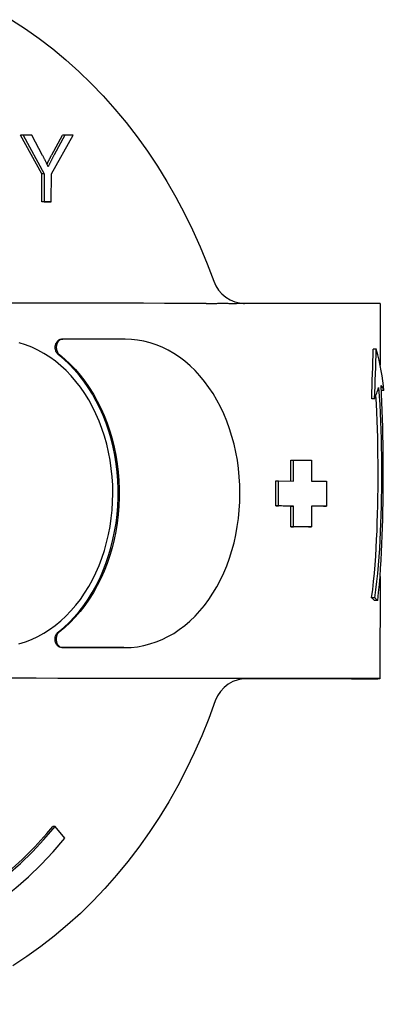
# Model space of a CAD drawing. Header units: millimetres. Extents: x 17 to 3704, y 24 to 437.
# Tile 10 of 15: x 341 to 364, y 374 to 433. Entities that reach past the tile are written whole.
import ezdxf

# ---------------------------------------------------------------- set-up
doc = ezdxf.new("R2010")
doc.units = ezdxf.units.MM
doc.layers.add('DETAIL', color=2, linetype='Continuous')

msp = doc.modelspace()

# ---------------------------------------------------------------- linework, layer by layer
at = {"layer": 'DETAIL'}
for p, q in [((342.431, 424.031), (341.169, 426.337)), ((341.312, 426.337), (341.169, 426.337)), ((341.839, 426.336), (341.312, 426.337)), ((341.312, 426.337), (342.575, 424.031)), ((342.485, 425.129), (341.839, 426.336)), ((343.009, 424.031), (344.319, 426.334)), ((343.034, 425.159), (343.671, 426.335)), ((343.815, 426.335), (343.177, 425.159)), ((343.815, 426.335), (343.671, 426.335)), ((344.319, 426.334), (343.815, 426.335)), ((342.43, 422.336), (342.431, 424.031)), ((342.575, 424.031), (342.431, 424.031)), ((342.575, 424.031), (342.574, 422.336)), ((343.008, 422.335), (343.009, 424.031)), ((342.865, 422.335), (342.43, 422.336)), ((342.574, 422.336), (342.43, 422.336)), ((342.574, 422.336), (343.008, 422.335)), ((343.008, 422.335), (342.865, 422.335)), ((362.735, 416.239), (362.733, 412.541)), ((343.63, 414.108), (343.693, 414.108)), ((347.428, 414.105), (343.693, 414.108)), ((362.504, 413.512), (362.323, 413.512)), ((362.404, 410.522), (362.228, 410.522)), ((362.956, 411.034), (362.807, 411.034)), ((357.37, 405.596), (357.371, 406.846)), ((357.371, 406.846), (357.545, 406.846)), ((357.545, 405.596), (357.545, 406.846)), ((357.545, 406.846), (358.618, 406.845)), ((358.618, 406.845), (358.617, 405.595)), ((356.471, 404.097), (356.472, 405.597)), ((356.472, 405.597), (356.645, 405.597)), ((356.644, 404.097), (356.645, 405.597)), ((356.645, 405.597), (357.545, 405.596)), ((358.617, 405.595), (359.506, 405.594)), ((359.506, 405.594), (359.505, 404.094)), ((356.471, 404.097), (356.644, 404.097)), ((357.544, 404.096), (356.644, 404.097)), ((357.369, 404.096), (357.544, 404.096)), ((357.369, 402.846), (357.369, 404.096)), ((357.543, 402.846), (357.544, 404.096)), ((358.617, 404.095), (358.616, 402.845)), ((359.505, 404.094), (358.617, 404.095)), ((359.328, 404.094), (359.505, 404.094)), ((357.369, 402.846), (357.543, 402.846)), ((358.616, 402.845), (357.543, 402.846)), ((358.44, 402.845), (358.616, 402.845)), ((362.726, 399.877), (362.723, 393.739)), ((362.4, 398.59), (362.224, 398.59)), ((362.584, 398.434), (362.399, 398.434)), ((343.683, 395.608), (347.418, 395.605)), ((347.353, 395.605), (347.418, 395.605)), ((361.005, 393.738), (354.536, 393.738)), ((343.242, 384.881), (343.099, 384.881)), ((343.821, 384.174), (343.242, 384.881))]:
    msp.add_line(p, q, dxfattribs=at)
at = {"layer": 'DETAIL', "flags": 128}
for points in [[(340.611, 433.267), (341.456, 432.718), (342.284, 432.133), (343.093, 431.512), (343.882, 430.856), (344.65, 430.167), (345.397, 429.445), (346.121, 428.691), (346.822, 427.907), (347.498, 427.093), (348.149, 426.25), (348.774, 425.38), (349.373, 424.483), (349.944, 423.561), (350.486, 422.616), (351, 421.648), (351.485, 420.658), (351.94, 419.648), (352.364, 418.62), (352.757, 417.574)], [(342.82, 424.451), (342.807, 424.48), (342.794, 424.509), (342.781, 424.538), (342.767, 424.567), (342.754, 424.595), (342.741, 424.624), (342.727, 424.653), (342.714, 424.681), (342.7, 424.71), (342.686, 424.738), (342.672, 424.766), (342.659, 424.794), (342.645, 424.823), (342.631, 424.851), (342.616, 424.879), (342.602, 424.907), (342.588, 424.935), (342.573, 424.963), (342.559, 424.99), (342.544, 425.018), (342.53, 425.046), (342.515, 425.074), (342.5, 425.101), (342.485, 425.129)], [(342.75, 424.605), (342.76, 424.626), (342.771, 424.647), (342.781, 424.669), (342.792, 424.691), (342.803, 424.713), (342.814, 424.735), (342.825, 424.757), (342.836, 424.779), (342.848, 424.802), (342.859, 424.824), (342.871, 424.847), (342.883, 424.87), (342.895, 424.893), (342.907, 424.917), (342.919, 424.94), (342.931, 424.964), (342.943, 424.987), (342.956, 425.011), (342.969, 425.036), (342.981, 425.06), (342.994, 425.084), (343.007, 425.109), (343.021, 425.134), (343.034, 425.159)], [(343.177, 425.159), (343.162, 425.13), (343.146, 425.101), (343.131, 425.072), (343.116, 425.042), (343.1, 425.013), (343.085, 424.984), (343.07, 424.955), (343.055, 424.926), (343.039, 424.896), (343.024, 424.867), (343.009, 424.838), (342.994, 424.808), (342.98, 424.779), (342.965, 424.749), (342.95, 424.72), (342.935, 424.69), (342.921, 424.661), (342.906, 424.631), (342.891, 424.601), (342.877, 424.571), (342.862, 424.541), (342.848, 424.511), (342.834, 424.481), (342.82, 424.451)], [(352.757, 417.574), (352.881, 417.298), (353.044, 417.043), (353.243, 416.817), (353.475, 416.623), (353.733, 416.466), (354.012, 416.349), (354.304, 416.276), (354.453, 416.257), (354.528, 416.251), (354.594, 416.249)], [(352.29, 416.249), (352.317, 416.249), (352.344, 416.249), (352.371, 416.249), (352.398, 416.249), (352.425, 416.249), (352.453, 416.249), (352.48, 416.249), (352.507, 416.249), (352.534, 416.249), (352.561, 416.249), (352.588, 416.249), (352.615, 416.249), (352.642, 416.249), (352.669, 416.249), (352.696, 416.25), (352.723, 416.25), (352.75, 416.25), (352.777, 416.25), (352.804, 416.25), (352.831, 416.25), (352.858, 416.251), (352.885, 416.251), (352.911, 416.251), (352.938, 416.251)], [(352.939, 416.253), (352.994, 416.254), (353.046, 416.254), (353.097, 416.254), (353.147, 416.255), (353.196, 416.255), (353.244, 416.255), (353.292, 416.255), (353.341, 416.255), (353.39, 416.255), (353.441, 416.255), (353.493, 416.255), (353.547, 416.254), (353.599, 416.254), (353.651, 416.253), (353.701, 416.253), (353.75, 416.252), (353.798, 416.252), (353.845, 416.251), (353.892, 416.25), (353.938, 416.25), (353.983, 416.25), (354.029, 416.249), (354.073, 416.249), (354.118, 416.249)], [(343.428, 413.182), (343.393, 413.212), (343.361, 413.247), (343.333, 413.287), (343.308, 413.33), (343.286, 413.377), (343.269, 413.426), (343.256, 413.477), (343.247, 413.53), (343.242, 413.583), (343.243, 413.637), (343.247, 413.691), (343.257, 413.744), (343.27, 413.795), (343.288, 413.844), (343.31, 413.89), (343.335, 413.933), (343.364, 413.972), (343.396, 414.007), (343.431, 414.037), (343.468, 414.062), (343.507, 414.082), (343.547, 414.097), (343.588, 414.105), (343.63, 414.108)], [(343.693, 414.108), (343.652, 414.105), (343.61, 414.097), (343.57, 414.082), (343.531, 414.062), (343.494, 414.037), (343.459, 414.007), (343.427, 413.972), (343.398, 413.933), (343.373, 413.89), (343.351, 413.844), (343.333, 413.795), (343.32, 413.744), (343.31, 413.691), (343.306, 413.637), (343.305, 413.583), (343.31, 413.53), (343.319, 413.477), (343.332, 413.426), (343.349, 413.377), (343.371, 413.33), (343.396, 413.287), (343.424, 413.247), (343.456, 413.212), (343.491, 413.182)], [(347.418, 395.605), (347.798, 395.618), (348.177, 395.659), (348.553, 395.726), (348.924, 395.82), (349.291, 395.94), (349.651, 396.087), (350.004, 396.26), (350.349, 396.457), (350.685, 396.68), (351.011, 396.926), (351.325, 397.195), (351.628, 397.487), (351.918, 397.801), (352.195, 398.135), (352.457, 398.489), (352.705, 398.862), (352.937, 399.252), (353.152, 399.659), (353.351, 400.081), (353.533, 400.517), (353.696, 400.965), (353.842, 401.425), (353.969, 401.896), (354.077, 402.374), (354.166, 402.86), (354.235, 403.352), (354.285, 403.849), (354.315, 404.348), (354.325, 404.849), (354.315, 405.35), (354.286, 405.849), (354.237, 406.345), (354.168, 406.837), (354.079, 407.324), (353.972, 407.803), (353.846, 408.273), (353.701, 408.733), (353.537, 409.182), (353.356, 409.619), (353.158, 410.041), (352.943, 410.448), (352.711, 410.839), (352.464, 411.212), (352.202, 411.566), (351.926, 411.901), (351.636, 412.215), (351.334, 412.508), (351.019, 412.778), (350.694, 413.025), (350.359, 413.247), (350.014, 413.446), (349.661, 413.619), (349.301, 413.766), (348.934, 413.887), (348.563, 413.982), (348.187, 414.05), (347.808, 414.091), (347.428, 414.105)], [(341.068, 395.827), (341.45, 395.947), (341.825, 396.094), (342.193, 396.267), (342.552, 396.464), (342.902, 396.686), (343.242, 396.933), (343.57, 397.202), (343.885, 397.494), (344.188, 397.808), (344.476, 398.142), (344.75, 398.496), (345.008, 398.869), (345.25, 399.259), (345.475, 399.666), (345.682, 400.088), (345.872, 400.524), (346.043, 400.972), (346.194, 401.432), (346.327, 401.902), (346.44, 402.381), (346.532, 402.867), (346.605, 403.359), (346.657, 403.856), (346.688, 404.355), (346.699, 404.856), (346.689, 405.356), (346.658, 405.856), (346.606, 406.352), (346.535, 406.844), (346.442, 407.33), (346.33, 407.809), (346.198, 408.28), (346.047, 408.74), (345.876, 409.189), (345.687, 409.625), (345.48, 410.048), (345.256, 410.455), (345.015, 410.845), (344.757, 411.219), (344.484, 411.573), (344.195, 411.908), (343.893, 412.222), (343.578, 412.514), (343.25, 412.785), (342.911, 413.031), (342.562, 413.254), (342.203, 413.453), (341.835, 413.626), (341.46, 413.773), (341.078, 413.894)], [(343.419, 396.535), (343.752, 396.813), (344.073, 397.112), (344.38, 397.433), (344.674, 397.775), (344.953, 398.135), (345.217, 398.515), (345.465, 398.912), (345.697, 399.325), (345.911, 399.753), (346.107, 400.196), (346.285, 400.651), (346.445, 401.118), (346.585, 401.595), (346.707, 402.081), (346.808, 402.575), (346.889, 403.075), (346.951, 403.58), (346.992, 404.089), (347.013, 404.6), (347.013, 405.111), (346.993, 405.622), (346.952, 406.13), (346.891, 406.636), (346.811, 407.136), (346.71, 407.63), (346.589, 408.116), (346.449, 408.594), (346.29, 409.061), (346.112, 409.517), (345.916, 409.959), (345.703, 410.388), (345.472, 410.802), (345.224, 411.199), (344.961, 411.579), (344.682, 411.94), (344.388, 412.282), (344.081, 412.603), (343.761, 412.904), (343.428, 413.182)], [(343.491, 413.182), (343.824, 412.904), (344.144, 412.603), (344.452, 412.282), (344.746, 411.94), (345.025, 411.579), (345.288, 411.199), (345.536, 410.802), (345.767, 410.388), (345.981, 409.959), (346.177, 409.517), (346.354, 409.061), (346.514, 408.594), (346.654, 408.116), (346.774, 407.63), (346.875, 407.136), (346.956, 406.636), (347.017, 406.13), (347.058, 405.622), (347.078, 405.111), (347.077, 404.6), (347.057, 404.089), (347.016, 403.58), (346.954, 403.075), (346.873, 402.575), (346.771, 402.081), (346.65, 401.595), (346.509, 401.118), (346.35, 400.651), (346.172, 400.196), (345.975, 399.753), (345.761, 399.325), (345.529, 398.912), (345.281, 398.515), (345.017, 398.135), (344.738, 397.775), (344.444, 397.433), (344.136, 397.112), (343.815, 396.813), (343.482, 396.535)], [(362.641, 411.204), (362.676, 410.694), (362.707, 410.183), (362.733, 409.671), (362.755, 409.159), (362.773, 408.645), (362.787, 408.132), (362.798, 407.62), (362.805, 407.109), (362.81, 406.599), (362.811, 406.091), (362.81, 405.585), (362.806, 405.079), (362.799, 404.572), (362.79, 404.065), (362.776, 403.559), (362.76, 403.054), (362.739, 402.55), (362.714, 402.047), (362.685, 401.546), (362.652, 401.047), (362.613, 400.55), (362.569, 400.056), (362.519, 399.564), (362.463, 399.076), (362.4, 398.59)], [(362.584, 398.434), (362.638, 398.91), (362.685, 399.388), (362.726, 399.87), (362.762, 400.354), (362.793, 400.841), (362.82, 401.33), (362.842, 401.822), (362.862, 402.315), (362.878, 402.81), (362.891, 403.306), (362.901, 403.804), (362.908, 404.302), (362.914, 404.801), (362.917, 405.301), (362.919, 405.801), (362.919, 406.301), (362.917, 406.802), (362.914, 407.306), (362.909, 407.81), (362.901, 408.314), (362.891, 408.819), (362.877, 409.324), (362.861, 409.828), (362.841, 410.33), (362.818, 410.832), (362.79, 411.331)], [(362.224, 398.59), (362.285, 399.082), (362.339, 399.577), (362.386, 400.075), (362.428, 400.576), (362.464, 401.079), (362.496, 401.583), (362.522, 402.09), (362.545, 402.598), (362.563, 403.107), (362.578, 403.616), (362.59, 404.126), (362.598, 404.636), (362.604, 405.145), (362.607, 405.653), (362.608, 406.16), (362.606, 406.668), (362.602, 407.176), (362.596, 407.686), (362.586, 408.196), (362.573, 408.705), (362.556, 409.215), (362.536, 409.723), (362.512, 410.23), (362.483, 410.736)], [(343.62, 395.608), (343.578, 395.611), (343.537, 395.62), (343.497, 395.634), (343.458, 395.654), (343.421, 395.68), (343.386, 395.71), (343.354, 395.745), (343.325, 395.784), (343.3, 395.827), (343.278, 395.873), (343.26, 395.922), (343.247, 395.973), (343.238, 396.026), (343.233, 396.08), (343.233, 396.134), (343.237, 396.187), (343.246, 396.24), (343.259, 396.291), (343.277, 396.341), (343.298, 396.387), (343.323, 396.43), (343.352, 396.47), (343.384, 396.505), (343.419, 396.535)], [(343.482, 396.535), (343.447, 396.505), (343.415, 396.47), (343.387, 396.43), (343.361, 396.387), (343.34, 396.341), (343.322, 396.291), (343.309, 396.24), (343.3, 396.187), (343.296, 396.134), (343.296, 396.08), (343.301, 396.026), (343.31, 395.973), (343.323, 395.922), (343.341, 395.873), (343.363, 395.827), (343.388, 395.784), (343.417, 395.745), (343.449, 395.71), (343.484, 395.68), (343.521, 395.654), (343.56, 395.634), (343.6, 395.62), (343.641, 395.611), (343.683, 395.608)], [(353.033, 393.747), (353.002, 393.748), (352.97, 393.748), (352.939, 393.748), (352.908, 393.749), (352.876, 393.749), (352.845, 393.749), (352.814, 393.75), (352.782, 393.75), (352.751, 393.75), (352.719, 393.751), (352.688, 393.751), (352.656, 393.751), (352.625, 393.751), (352.593, 393.752), (352.562, 393.752), (352.53, 393.752), (352.499, 393.752), (352.467, 393.752), (352.436, 393.752), (352.404, 393.752), (352.372, 393.753), (352.341, 393.753), (352.309, 393.753), (352.277, 393.753)], [(354.714, 393.748), (354.71, 393.748), (354.68, 393.747), (354.605, 393.744), (354.526, 393.737), (354.209, 393.678), (353.906, 393.569), (353.623, 393.412), (353.37, 393.212), (353.151, 392.973), (352.975, 392.703), (352.844, 392.408)], [(354.252, 393.749), (354.207, 393.749), (354.162, 393.749), (354.117, 393.748), (354.072, 393.748), (354.026, 393.748), (353.979, 393.747), (353.932, 393.746), (353.884, 393.746), (353.835, 393.745), (353.786, 393.745), (353.735, 393.744), (353.683, 393.744), (353.63, 393.743), (353.575, 393.743), (353.519, 393.743), (353.465, 393.743), (353.412, 393.743), (353.359, 393.743), (353.307, 393.743), (353.254, 393.743), (353.201, 393.744), (353.146, 393.744), (353.09, 393.745), (353.034, 393.746)], [(352.844, 392.408), (352.455, 391.351), (352.035, 390.311), (351.583, 389.29), (351.101, 388.289), (350.589, 387.309), (350.048, 386.352), (349.478, 385.419), (348.88, 384.512), (348.255, 383.631), (347.604, 382.777), (346.926, 381.952), (346.224, 381.158), (345.498, 380.394), (344.749, 379.662), (343.978, 378.964), (343.185, 378.299), (342.373, 377.67), (341.541, 377.077), (340.691, 376.52)]]:
    msp.add_lwpolyline(points, dxfattribs=at)
at = {"layer": 'DETAIL'}
for centre, major_axis, ratio, start_param, end_param in [((210.97, 416.269), (-210, 0.116), 0.000386, 3.974195, 4.228851), ((210.97, 416.269), (-210, 0.116), 0.000386, 3.950955, 3.962364), ((210.971, 416.269), (-209.999, 0.116), 0.000386, 3.923527, 3.950955), ((353.235, 416.245), (9.5, -0.005), 0.000386, 0, 0.781935), ((353.194, 341.856), (7.863, 116.154), 0.046698, 5.348049, 5.380351), ((353.194, 341.856), (8.07, 119.211), 0.046698, 5.329382, 5.360408), ((353.239, 422.095), (8.853, -14.047), 0.289638, 0.504086, 0.74538), ((353.229, 404.369), (9.206, 10.285), 0.313531, 5.599842, 5.680255), ((353.234, 413.74), (-9.732, 2.972), 0.188675, 3.272814, 3.398284), ((210.964, 404.119), (-209.999, 0.116), 0.000386, 3.940946, 3.946898), ((210.964, 404.119), (-209.999, 0.116), 0.000386, 3.927851, 3.932628), ((210.964, 402.869), (-209.999, 0.116), 0.000386, 3.933803, 3.940946), ((353.227, 400.444), (9.487, -2.65), 0.175868, 0.311941, 0.375495), ((353.227, 400.444), (-9.737, 2.72), 0.175868, 3.474811, 3.535791), ((210.959, 395.619), (-210, 0.116), 0.000386, 4.00547, 4.02862), ((210.958, 393.769), (210, -0.116), 0.000386, 0.832603, 1.087259), ((210.958, 393.769), (210, -0.116), 0.000386, 0.809363, 0.819822), ((210.959, 393.769), (209.999, -0.116), 0.000386, 0.781935, 0.809363), ((353.223, 393.745), (9.5, -0.005), 0.000386, 5.67232, 7.065121), ((329.061, 402.217), (0, -24.5), 0.819152, 5.639011, 7.067911), ((328.918, 402.217), (0, -24.5), 0.819152, 0.003572, 0.784725), ((329.061, 402.217), (0, -25.5), 0.819152, 5.639011, 7.067911)]:
    msp.add_ellipse(centre, major_axis=major_axis, ratio=ratio, start_param=start_param, end_param=end_param, dxfattribs=at)

doc.saveas('drawing.dxf')
